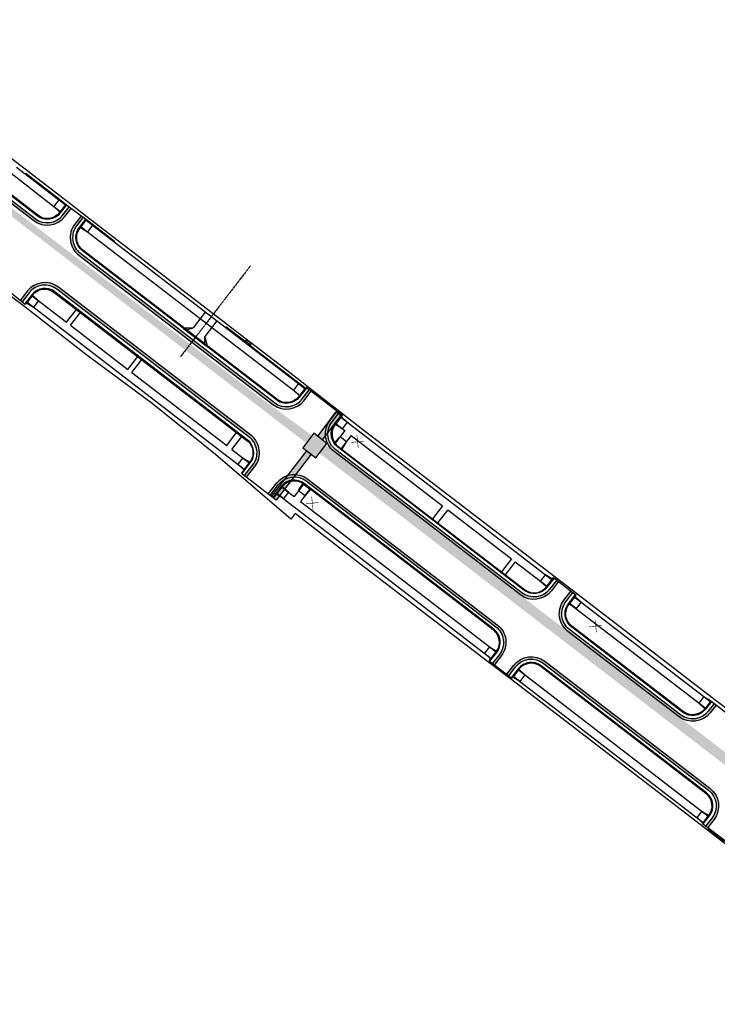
# Model space of a CAD drawing. Header units: feet. Extents: x 2205586 to 2207190, y 305550 to 307029.
# Tile 2 of 2: x 2206390 to 2206814, y 305612 to 306211. Entities that reach past the tile are written whole.
import ezdxf

# ---------------------------------------------------------------- set-up
doc = ezdxf.new("R2010")
doc.units = ezdxf.units.FT
doc.header["$MEASUREMENT"] = 0
doc.linetypes.add('CENTER2', pattern=[1.125, 0.75, -0.125, 0.125, -0.125])
doc.linetypes.add('constlimit', pattern=[0])
for name, color, linetype in [('GE_P_Driveway_CL', 7, 'CENTER2'), ('PV_P_Curb', 120, 'Continuous'), ('PV_P_Curb_Ramp', 120, 'Continuous'), ('PV_P_Drive', 230, 'Continuous'), ('PV_P_EOP', 7, 'Continuous'), ('PV_P_Pavement Repair', 17, 'Continuous'), ('PV_P_Saw_Cut_Line', 62, 'Continuous'), ('PV_P_Walk', 231, 'Continuous'), ('RD_P_Wall', 120, 'Continuous'), ('RW_P_Const_Limits', 120, 'constlimit'), ('VG_P_Remove_Stump_Tree', 7, 'Continuous')]:
    doc.layers.add(name, color=color, linetype=linetype)

# ---------------------------------------------------------------- blocks, each defined once
blk = doc.blocks.new('Tree_Remove_X')
at = {"layer": 'VG_P_Remove_Stump_Tree', "const_width": 0.3333}
for points in [[(-3.87155869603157, -0.3995277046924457), (3.871558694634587, 0.3995277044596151)], [(-0.399527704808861, 3.871558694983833), (0.3995277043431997, -3.871558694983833)]]:
    blk.add_lwpolyline(points, dxfattribs=at)

msp = doc.modelspace()

# ---------------------------------------------------------------- hatches: boundary and pattern name
at = {"layer": 'PV_P_Saw_Cut_Line', "transparency": 33554534}
h = msp.add_hatch(color=256, dxfattribs=at)
h.dxf.hatch_style = 1
edge = h.paths.add_edge_path()
edge.add_line((2205728.76529518, 306596.1736237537), (2205730.902647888, 306598.9452192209))
edge.add_line((2205730.902647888, 306598.9452192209), (2205805.654345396, 306541.4412166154))
edge.add_line((2205805.654345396, 306541.4412166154), (2205966.990856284, 306419.2001807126))
edge.add_line((2205966.990856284, 306419.2001807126), (2205981.557424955, 306407.8856962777))
edge.add_line((2205981.557424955, 306407.8856962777), (2206074.93669131, 306335.4525086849))
edge.add_line((2206074.93669131, 306335.4525086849), (2206125.822669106, 306295.928994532))
edge.add_line((2206125.822669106, 306295.928994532), (2206242.642395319, 306205.194251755))
edge.add_line((2206242.642395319, 306205.194251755), (2206411.438971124, 306076.3224118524))
edge.add_line((2206411.438971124, 306076.3224118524), (2206538.119031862, 305979.7175435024))
edge.add_line((2206538.119031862, 305979.7175435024), (2206581.077983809, 305948.4342803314))
edge.add_line((2206581.077983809, 305948.4342803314), (2206708.16533868, 305850.4546569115))
edge.add_line((2206708.16533868, 305850.4546569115), (2206820.005100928, 305764.6443591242))
edge.add_line((2206820.005100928, 305764.6443591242), (2206850.02911971, 305741.5489812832))
edge.add_arc((2207151.822748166, 306135.0422446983), 495.8995286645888, 232.5132336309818, 249.4150546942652)
edge.add_arc((2206982.527434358, 305683.3204478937), 13.50000000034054, 247.983380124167, 278.4981227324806)
edge.add_line((2206984.522423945, 305669.968668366), (2207005.811862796, 305661.2671820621))
edge.add_arc((2207016.4215618, 305669.6148935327), 13.49999999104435, 218.1956695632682, 245.7096598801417)
edge.add_line((2207010.868192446, 305657.3100128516), (2207107.971363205, 305618.0335520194))
edge.add_line((2207107.971363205, 305618.0335520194), (2207105.628391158, 305612.2393323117))
edge.add_line((2207105.628391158, 305612.2393323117), (2206962.070880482, 305670.2896799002))
edge.add_arc((2207147.611555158, 306128.8345091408), 494.6601887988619, 232.4445121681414, 247.97030137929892, ccw=False)
edge.add_line((2206846.101596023, 305736.6860080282), (2206572.113860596, 305947.4445543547))
edge.add_line((2206572.113860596, 305947.4445543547), (2206564.132249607, 305953.5842494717))
edge.add_line((2206564.132249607, 305953.5842494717), (2206408.862836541, 306073.0221497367))
edge.add_line((2206408.862836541, 306073.0221497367), (2206222.989485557, 306216.0270952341))
edge.add_line((2206222.989485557, 306216.0270952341), (2205963.967715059, 306415.2488516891))
edge.add_line((2205963.967715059, 306415.2488516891), (2205978.58695315, 306404.0032076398))
edge.add_line((2205978.58695315, 306404.0032076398), (2205952.036685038, 306424.4265586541))
edge.add_line((2205952.036685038, 306424.4265586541), (2205807.196688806, 306535.8372347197))
edge.add_line((2205807.196688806, 306535.8372347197), (2205728.76529518, 306596.1736237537))
h = msp.add_hatch(color=256, dxfattribs=at)
h.dxf.hatch_style = 1
h.paths.add_polyline_path([(2206286.373915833, 306177.0219566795, -0.4142777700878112), (2206284.180553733, 306193.8520575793), (2206288.669625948, 306199.6852104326), (2206287.474888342, 306200.5922379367), (2206282.991817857, 306194.7668838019, 0.4142777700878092), (2206285.459350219, 306175.8330202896), (2206398.423660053, 306088.9374771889, 0.4141493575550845), (2206417.353373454, 306091.4044686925), (2206421.324440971, 306096.5645201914), (2206420.116254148, 306097.4540716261), (2206416.164637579, 306092.3192949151, -0.4141493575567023), (2206399.338225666, 306090.1264135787)])
h = msp.add_hatch(color=256, dxfattribs=at)
h.dxf.hatch_style = 1
h.paths.add_polyline_path([(2206426.774325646, 306069.0217406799, -0.4142777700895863), (2206424.580963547, 306085.8518415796), (2206428.665590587, 306091.1594536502), (2206427.457403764, 306092.0490050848), (2206423.392227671, 306086.7666678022, 0.4142777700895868), (2206425.859760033, 306067.8328042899), (2206543.890268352, 305977.0401890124, 0.4141493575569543), (2206562.819981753, 305979.507180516), (2206567.167018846, 305985.1557712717), (2206565.97828297, 305986.0705974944), (2206561.631245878, 305980.4220067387, -0.4141493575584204), (2206544.804833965, 305978.2291254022)])
h = msp.add_hatch(color=256, dxfattribs=at)
h.dxf.hatch_style = 1
h.paths.add_polyline_path([(2206413.392387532, 306048.4055497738, 0.4131331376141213), (2206394.49131674, 306045.9756434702), (2206390.18818272, 306040.4240761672), (2206391.362017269, 306039.490010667), (2206395.676870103, 306045.0566966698, -0.4131331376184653), (2206412.477821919, 306047.2166133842), (2206529.516422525, 305957.1870033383, -0.4152948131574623), (2206531.684324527, 305940.3239378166), (2206526.641654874, 305933.8182794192), (2206527.827208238, 305932.8993326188), (2206532.869877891, 305939.4049910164, 0.4152948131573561), (2206530.430988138, 305958.3759397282)])
h = msp.add_hatch(color=256, dxfattribs=at)
h.dxf.hatch_style = 1
h.paths.add_polyline_path([(2206585.122333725, 305970.3133951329), (2206573.851339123, 305955.5818940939), (2206571.071608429, 305957.7086515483), (2206582.34260303, 305972.5026669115)])
h = msp.add_hatch(color=256, dxfattribs=at)
h.dxf.hatch_style = 1
h.paths.add_polyline_path([(2206581.992549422, 305949.6232167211, -0.4142777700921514), (2206579.799187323, 305966.4533176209), (2206584.139951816, 305972.0937576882), (2206582.95121594, 305973.0085839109), (2206578.610451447, 305967.3681438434, 0.4142777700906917), (2206581.077983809, 305948.4342803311), (2206694.342662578, 305861.3076844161, 0.4141493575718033), (2206713.272375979, 305863.7746759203), (2206717.594035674, 305869.3902909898), (2206716.405299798, 305870.3051172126), (2206712.083640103, 305864.689502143, -0.414149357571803), (2206695.257228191, 305862.4966208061)])
h = msp.add_hatch(color=256, dxfattribs=at)
h.dxf.hatch_style = 1
h.paths.add_polyline_path([(2206568.686805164, 305959.5332520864), (2206561.99540034, 305950.7874012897), (2206569.991044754, 305944.6699754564), (2206576.682449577, 305953.4158262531)])
h = msp.add_hatch(color=256, dxfattribs=at)
h.dxf.hatch_style = 1
h.paths.add_polyline_path([(2206567.158615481, 305946.8343195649), (2206545.828009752, 305918.9546291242), (2206543.054652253, 305921.0897165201), (2206564.380203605, 305948.9628007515)])
h = msp.add_hatch(color=256, dxfattribs=at)
h.dxf.hatch_style = 1
h.paths.add_polyline_path([(2206565.060820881, 305931.7376313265, 0.4131331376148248), (2206546.15975009, 305929.3077250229), (2206541.018308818, 305922.6746392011), (2206542.203862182, 305921.7556924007), (2206547.345303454, 305928.3887782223, -0.4131331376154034), (2206564.146255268, 305930.5486949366), (2206679.367287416, 305841.9172131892, -0.4152948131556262), (2206681.535189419, 305825.0541476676), (2206677.37019774, 305819.6808008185), (2206678.555751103, 305818.7618540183), (2206682.720742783, 305824.1352008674, 0.415294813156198), (2206680.28185303, 305843.1061495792)])
h = msp.add_hatch(color=256, dxfattribs=at)
h.dxf.hatch_style = 1
h.paths.add_polyline_path([(2206724.158329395, 305840.2650249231, -0.4142777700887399), (2206721.964967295, 305857.0951258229), (2206726.281752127, 305862.7044064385), (2206725.093016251, 305863.6192326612), (2206720.776231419, 305858.0099520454, 0.4142777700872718), (2206723.243763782, 305839.0760885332), (2206790.768986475, 305787.1336572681, 0.4131331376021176), (2206809.670057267, 305789.5635635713), (2206813.289840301, 305794.2335248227), (2206812.108059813, 305795.1573390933), (2206808.484503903, 305790.4825103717, -0.4131331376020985), (2206791.683552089, 305788.3225936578)])
h = msp.add_hatch(color=256, dxfattribs=at)
h.dxf.hatch_style = 1
h.paths.add_polyline_path([(2206809.595354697, 305743.6343166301), (2206709.166023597, 305820.8875772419, 0.4131331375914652), (2206690.264952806, 305818.4576709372), (2206686.01757736, 305812.9780389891), (2206687.203130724, 305812.0590921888), (2206691.45050617, 305817.5387241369, -0.4131331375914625), (2206708.251457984, 305819.6986408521), (2206808.680789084, 305742.4453802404, -0.4140907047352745), (2206810.8788236, 305725.6213547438), (2206807.141435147, 305720.7585257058), (2206808.336649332, 305719.8521281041), (2206812.068143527, 305724.7072879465, 0.4140907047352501)])

# ---------------------------------------------------------------- linework, layer by layer
at = {"layer": 'GE_P_Driveway_CL', "ltscale": 0.8}
msp.add_lwpolyline([(2206530.19434189, 306061.3809696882), (2206487.514613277, 306005.8972714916)], dxfattribs=at)
at = {"layer": 'PV_P_Curb'}
for p, q in [((2206693.031243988, 305816.3134617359), (2206688.783868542, 305810.8338297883)), ((2206693.426428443, 305816.0071461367), (2206689.179052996, 305810.5275141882)), ((2206807.156513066, 305740.4638195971), (2206706.727181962, 305817.7170802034)), ((2206807.461368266, 305740.8601317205), (2206707.032037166, 305818.1133923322)), ((2206805.149411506, 305722.2691883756), (2206808.896623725, 305727.1447994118)), ((2206805.545851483, 305721.9644994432), (2206809.293063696, 305726.8401104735)), ((2206806.73517141, 305721.0504326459), (2206807.131611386, 305720.7457437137))]:
    msp.add_line(p, q, dxfattribs=at)
for points in [[(2206418.373151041, 306098.4683744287), (2206414.579656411, 306093.5390632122, -0.414149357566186), (2206400.557646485, 306091.711662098), (2206287.593336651, 306178.607205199, -0.4142777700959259), (2206285.765534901, 306192.6322892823), (2206290.26461, 306198.47844)], [(2206417.978778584, 306098.7757500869), (2206414.183411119, 306093.8440052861, -0.4141493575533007), (2206400.862501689, 306092.1079742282), (2206287.898191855, 306179.0035173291, -0.4142777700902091), (2206286.161780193, 306192.327347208), (2206290.660855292, 306198.1734979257)], [(2206564.011782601, 305986.794615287), (2206560.046264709, 305981.6417750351, -0.4141493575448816), (2206546.024254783, 305979.8143739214), (2206427.993746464, 306070.6069891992, -0.4142777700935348), (2206426.165944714, 306084.6320732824), (2206430.12891494, 306089.7816030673)], [(2206563.615442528, 305987.0994342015), (2206559.650019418, 305981.9467171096, -0.4141493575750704), (2206546.329109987, 305980.2106860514), (2206428.298601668, 306071.0033013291, -0.4142777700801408), (2206426.562190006, 306084.3271312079), (2206430.525160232, 306089.4766609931)], [(2206525.060917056, 305935.0435418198), (2206530.103586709, 305941.5492002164, 0.4152948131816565), (2206528.297001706, 305955.6017548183), (2206411.258401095, 306045.6313648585, 0.4131331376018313), (2206397.257607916, 306043.8314342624), (2206392.92713, 306038.24459)], [(2206393.322314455, 306037.9382743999), (2206397.65279234, 306043.5251186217, -0.4131331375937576), (2206410.95354586, 306045.2350526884), (2206527.992146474, 305955.2054426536, -0.4152948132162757), (2206529.708402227, 305941.855515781), (2206524.665732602, 305935.34985742)], [(2206714.82031863, 305871.5248855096), (2206710.498658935, 305865.9092704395, -0.4141493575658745), (2206696.476649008, 305864.0818693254), (2206583.21197024, 305951.2084652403, -0.4142777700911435), (2206581.38416849, 305965.2335493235), (2206585.724932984, 305970.8739893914)], [(2206586.121178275, 305970.5690473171), (2206581.780413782, 305964.9286072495, 0.414277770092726), (2206583.516825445, 305951.6047773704), (2206696.781504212, 305864.4781814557, 0.4141493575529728), (2206710.102413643, 305866.2142125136), (2206714.424073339, 305871.8298275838)], [(2206675.789459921, 305820.906063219), (2206679.954451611, 305826.2794100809, 0.4152948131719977), (2206678.147866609, 305840.3319646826), (2206562.92683446, 305928.9634464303, 0.4131331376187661), (2206548.926041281, 305927.1635158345), (2206543.7846, 305920.53043)], [(2206675.394275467, 305821.2123788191), (2206679.559267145, 305826.5857256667, 0.4152948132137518), (2206677.843011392, 305839.9356525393), (2206562.621979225, 305928.567134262, 0.4131331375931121), (2206549.321225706, 305926.8572001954), (2206544.179784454, 305920.2241143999)], [(2206810.205984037, 305796.7841880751), (2206810.601168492, 305796.4778724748), (2206806.903766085, 305791.7077727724, -0.413133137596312), (2206792.902972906, 305789.9078421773), (2206725.377750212, 305841.8502734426, -0.4142777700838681), (2206723.549948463, 305855.8753575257), (2206727.866733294, 305861.4846381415)], [(2206810.205984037, 305796.784188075), (2206806.508581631, 305792.0140883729, -0.413133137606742), (2206793.207828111, 305790.3041543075), (2206725.682605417, 305842.2465855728, -0.4142777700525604), (2206723.946193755, 305855.5704154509), (2206728.262978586, 305861.1796960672)]]:
    msp.add_lwpolyline(points, format="xyb", dxfattribs=at)
for centre, radius, start, end in [((2206700.934933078, 305810.187149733), 10.00000000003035, 52.43143342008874, 142.2199999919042), ((2206700.934933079, 305810.187149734), 9.499999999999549, 52.4314334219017, 142.2199999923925), ((2206801.364264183, 305732.9338891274), 9.5, 322.455467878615, 52.43143342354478), ((2206801.364264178, 305732.9338891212), 10, 322.4554678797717, 52.43143342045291)]:
    msp.add_arc(centre, radius, start, end, dxfattribs=at)
at = {"layer": 'PV_P_Curb_Ramp'}
for p, q in [((2206417.673812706, 306098.379473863), (2206393.222846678, 306117.4368977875)), ((2206410.680686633, 306097.490680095), (2206414.62433436, 306094.4169460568)), ((2206418.056398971, 306098.0753174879), (2206417.673812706, 306098.379473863))]:
    msp.add_line(p, q, dxfattribs=at)
for points in [[(2206413.730180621, 306101.453195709), (2206410.680686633, 306097.490680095)], [(2206410.680686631, 306097.4906800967), (2206414.312087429, 306094.0263343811), (2206414.715643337, 306093.7157662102)], [(2206414.624334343, 306094.4169460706), (2206415.020579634, 306094.1120039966)], [(2206430.220224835, 306089.0804243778), (2206429.823979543, 306089.3853664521)], [(2206430.525160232, 306089.476660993), (2206430.12891494, 306089.7816030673)], [(2206430.525080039, 306089.4767365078), (2206447.567141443, 306076.3674721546)], [(2206426.865855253, 306084.7217173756), (2206426.469609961, 306085.0266594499)], [(2206427.17080402, 306085.1179713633), (2206426.774558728, 306085.4229134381)], [(2206426.865948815, 306084.7216592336), (2206431.133925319, 306082.0694193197)], [(2206427.17080402, 306085.1179713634), (2206431.133751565, 306082.0695529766)], [(2206430.220224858, 306089.0804243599), (2206447.262286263, 306075.9711600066)], [(2206434.183346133, 306086.0318723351), (2206431.133925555, 306082.0694196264)], [(2206397.42420694, 306043.2302155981), (2206394.361032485, 306039.278347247)], [(2206397.42420694, 306043.2302155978), (2206397.029022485, 306043.5365311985)], [(2206397.729149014, 306043.62646089), (2206397.340109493, 306043.9364163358)], [(2206397.42420694, 306043.2302155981), (2206401.372882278, 306040.1913977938)], [(2206397.729149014, 306043.62646089), (2206401.372882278, 306040.1913977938)], [(2206394.056090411, 306038.8821019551), (2206393.659534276, 306039.1894807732)], [(2206394.361032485, 306039.278347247), (2206393.965848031, 306039.5846628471)], [(2206394.056090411, 306038.8821019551), (2206398.323461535, 306036.2289448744)], [(2206394.361032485, 306039.278347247), (2206398.323461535, 306036.2289448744)], [(2206401.372882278, 306040.1913977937), (2206398.323461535, 306036.2289448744)], [(2206559.347473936, 305989.7518641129), (2206556.298921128, 305985.7887418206)], [(2206559.346543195, 305989.7525784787), (2206563.706906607, 305986.39845586)], [(2206556.298834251, 305985.7888086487), (2206559.955563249, 305982.3437443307)], [(2206559.955563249, 305982.3437443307), (2206560.351808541, 305982.0388022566)], [(2206560.262042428, 305982.7401897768), (2206560.657419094, 305982.4359161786)], [(2206585.133506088, 305969.2856545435), (2206584.737260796, 305969.5905966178)], [(2206585.438441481, 305969.6818911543), (2206585.042196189, 305969.9868332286)], [(2206589.097269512, 305966.2366095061), (2206585.438361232, 305969.6819667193)], [(2206581.780099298, 305964.9262217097), (2206581.38416849, 305965.2335493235)], [(2206582.08408573, 305965.323202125), (2206581.687840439, 305965.628144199)], [(2206586.048075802, 305962.2739817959), (2206581.780099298, 305964.9262217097)], [(2206585.133506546, 305969.2856551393), (2206582.084954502, 305965.3225338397)], [(2206586.048075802, 305962.2739817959), (2206582.084954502, 305965.3225338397)], [(2206589.096627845, 305966.2371030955), (2206585.133506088, 305969.2856545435)], [(2206589.096627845, 305966.2371030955), (2206586.048075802, 305962.2739817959)], [(2206581.329708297, 305953.9791557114), (2206581.010814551, 305953.5544852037)], [(2206581.627068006, 305953.5457205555), (2206581.312929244, 305953.1295713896)], [(2206584.676488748, 305957.5081734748), (2206581.329708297, 305953.9791557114)], [(2206584.676488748, 305957.5081734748), (2206581.627068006, 305953.5457205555)], [(2206584.676488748, 305957.5081734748), (2206588.638941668, 305954.4587527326)], [(2206588.638941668, 305954.4587527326), (2206585.354631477, 305950.1910817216)], [(2206588.638941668, 305954.4587527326), (2206585.750876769, 305949.8861396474)], [(2206585.354631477, 305950.1910817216), (2206585.049776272, 305949.7947695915)], [(2206585.75093555, 305949.8862327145), (2206585.446080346, 305949.4899205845)], [(2206525.537912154, 305944.6365924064), (2206522.474737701, 305940.6847240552)], [(2206522.474737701, 305940.6847240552), (2206526.43721449, 305937.6352849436)], [(2206522.474737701, 305940.6847240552), (2206526.132272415, 305937.2390396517)], [(2206525.537912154, 305944.6365924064), (2206529.500388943, 305941.5871532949)], [(2206525.537912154, 305944.6365924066), (2206529.805331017, 305941.9833985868)], [(2206529.500388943, 305941.5871532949), (2206526.43721449, 305937.6352849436)], [(2206529.500388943, 305941.5871532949), (2206529.895573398, 305941.2808376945)], [(2206529.805331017, 305941.9833985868), (2206530.205937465, 305941.6835738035)], [(2206526.132272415, 305937.2390396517), (2206526.526085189, 305936.9337872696)], [(2206526.43721449, 305937.6352849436), (2206526.832398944, 305937.3289693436)], [(2206559.434722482, 305924.7087276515), (2206562.087898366, 305928.9761232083)], [(2206559.434722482, 305924.7087276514), (2206562.484143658, 305928.6711811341)], [(2206562.076103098, 305928.9571515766), (2206562.352228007, 305929.3739909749)], [(2206562.484143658, 305928.6711811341), (2206562.781744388, 305929.0729694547)], [(2206562.484143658, 305928.6711811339), (2206566.448222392, 305925.6238729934)], [(2206545.931716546, 305922.48130854), (2206545.535073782, 305922.7887545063)], [(2206546.23657175, 305922.8776206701), (2206545.841387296, 305923.1839362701)], [(2206550.199720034, 305919.8290478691), (2206545.931716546, 305922.48130854)], [(2206549.299748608, 305926.8294921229), (2206546.23657175, 305922.87762067)], [(2206550.199720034, 305919.8290478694), (2206546.23657175, 305922.87762067)], [(2206549.299748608, 305926.8294921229), (2206548.904564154, 305927.1358077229)], [(2206549.614234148, 305927.2167357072), (2206549.218370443, 305927.523127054)], [(2206553.262896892, 305923.7809193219), (2206549.299748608, 305926.8294921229)], [(2206553.262896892, 305923.7809193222), (2206549.604603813, 305927.2258042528)], [(2206553.262896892, 305923.7809193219), (2206550.199720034, 305919.8290478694)], [(2206559.436835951, 305924.7071029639), (2206563.400914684, 305921.6597948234)], [(2206563.400914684, 305921.6597948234), (2206566.448222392, 305925.6238729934)], [(2206563.400914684, 305921.6597948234), (2206566.844630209, 305925.3191422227)], [(2206566.448222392, 305925.6238729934), (2206566.753077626, 305926.0201851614)], [(2206566.8445221, 305925.3190273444), (2206567.149377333, 305925.7153395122)], [(2206709.494925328, 305873.6231132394), (2206706.446373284, 305869.6599919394)], [(2206706.446373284, 305869.6599919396), (2206710.408625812, 305866.6121081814)], [(2206706.446373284, 305869.6599919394), (2206710.103770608, 305866.2157960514)], [(2206709.494925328, 305873.6231132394), (2206713.458046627, 305870.5745611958)], [(2206709.494925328, 305873.6231132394), (2206713.762901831, 305870.9708733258)], [(2206713.458046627, 305870.5745611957), (2206710.409494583, 305866.6114398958)], [(2206713.458046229, 305870.5745606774), (2206713.854291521, 305870.2696186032)], [(2206713.762995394, 305870.9708151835), (2206714.159240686, 305870.6658731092)], [(2206710.103770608, 305866.2157960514), (2206710.498658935, 305865.9092704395)], [(2206710.408625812, 305866.6121081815), (2206710.804937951, 305866.3072529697)], [(2206723.944923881, 305855.5687649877), (2206723.548611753, 305855.8736201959)], [(2206724.249865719, 305855.9650103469), (2206723.853620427, 305856.2699524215)], [(2206728.212318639, 305852.9155896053), (2206724.249865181, 305855.9650107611)], [(2206727.299286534, 305859.9274633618), (2206724.249865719, 305855.9650103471)], [(2206727.299286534, 305859.9274633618), (2206726.902974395, 305860.2323185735)], [(2206727.604141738, 305860.3237754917), (2206727.207983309, 305860.6286507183)], [(2206731.262407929, 305856.8789112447), (2206727.299286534, 305859.9274633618)], [(2206731.261739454, 305856.87804262), (2206727.604141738, 305860.3237754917)], [(2206731.261739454, 305856.87804262), (2206728.212318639, 305852.9155896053)], [(2206728.212318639, 305852.9155896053), (2206723.944923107, 305855.5687654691)], [(2206675.617541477, 305829.6620484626), (2206672.553489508, 305825.7108501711)], [(2206675.617541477, 305829.6620484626), (2206679.580692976, 305826.613473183)], [(2206675.617541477, 305829.6620484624), (2206679.88554818, 305827.0097853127)], [(2206679.580692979, 305826.6134731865), (2206676.517567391, 305822.6615622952)], [(2206679.580692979, 305826.6134731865), (2206679.977005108, 305826.3086179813)], [(2206679.874367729, 305827.0167331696), (2206680.286136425, 305826.7331021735)], [(2206672.553488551, 305825.7108509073), (2206676.212704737, 305822.2652423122)], [(2206672.553489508, 305825.7108501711), (2206676.517560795, 305822.6615537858)], [(2206676.211356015, 305822.2665123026), (2206676.597425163, 305821.9574654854)], [(2206676.517560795, 305822.6615537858), (2206676.917201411, 305822.3609871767)], [(2206693.098633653, 305815.5842509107), (2206690.035456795, 305811.632379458)], [(2206693.098633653, 305815.5842509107), (2206692.703449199, 305815.8905665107)], [(2206693.404949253, 305815.979435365), (2206693.009764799, 305816.2857509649)], [(2206697.061727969, 305812.5357196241), (2206693.098633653, 305815.5842509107)], [(2206697.061727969, 305812.5357196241), (2206693.404949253, 305815.9794353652)], [(2206689.729013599, 305811.237030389), (2206689.333829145, 305811.5433459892)], [(2206690.035456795, 305811.632379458), (2206689.640272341, 305811.9386950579)], [(2206693.98730134, 305808.5692234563), (2206689.73082517, 305811.2358954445)], [(2206694.000332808, 305808.5860356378), (2206690.035456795, 305811.6323794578)], [(2206697.061727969, 305812.5357196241), (2206693.98730134, 305808.5692234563)], [(2206805.936404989, 305799.4374278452), (2206802.87322813, 305795.4855563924)], [(2206805.936404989, 305799.437427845), (2206809.899553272, 305796.3888550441)], [(2206805.936404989, 305799.4374278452), (2206810.204408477, 305796.7851671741)], [(2206809.899553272, 305796.3888550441), (2206806.836376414, 305792.4369835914)], [(2206809.899553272, 305796.388855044), (2206810.294737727, 305796.0825394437)], [(2206802.87322813, 305795.4855563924), (2206806.836376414, 305792.4369835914)], [(2206802.87322813, 305795.4855563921), (2206806.53152121, 305792.0406714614)], [(2206806.53152121, 305792.0406714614), (2206806.925247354, 305791.7354862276)], [(2206806.836376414, 305792.4369835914), (2206807.231560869, 305792.1306679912)], [(2206804.625106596, 305729.7920890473), (2206801.578217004, 305725.8276889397)], [(2206801.578217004, 305725.8276889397), (2206805.239205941, 305722.3860226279)], [(2206801.579495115, 305725.8293519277), (2206805.543894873, 305722.7824626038)], [(2206804.625106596, 305729.7920890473), (2206808.589506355, 305726.7451997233)], [(2206804.625106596, 305729.7920890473), (2206808.894195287, 305727.1416396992)], [(2206808.589506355, 305726.7451997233), (2206805.542616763, 305722.7807996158)], [(2206808.589506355, 305726.7451997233), (2206808.985946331, 305726.4405107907)], [(2206808.894195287, 305727.1416396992), (2206809.290635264, 305726.8369507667)], [(2206805.239205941, 305722.3860226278), (2206805.635645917, 305722.0813336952)], [(2206805.542616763, 305722.7807996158), (2206805.939056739, 305722.4761106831)]]:
    msp.add_lwpolyline(points, dxfattribs=at)
at = {"layer": 'PV_P_Curb_Ramp', "elevation": 1046.149101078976}
msp.add_lwpolyline([(2206447.567141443, 306076.3674721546), (2206447.262285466, 306075.9711590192)], dxfattribs=at)
at = {"layer": 'PV_P_Drive'}
for points in [[(2206502.74926584, 306033.2889056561), (2206495.432740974, 306023.7774145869)], [(2206489.831506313, 306023.6703412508), (2206489.526651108, 306023.2740291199), (2206503.793887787, 306012.2992417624), (2206504.09874299, 306012.6955538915)], [(2206489.831506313, 306023.6703412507), (2206495.432740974, 306023.7774145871)], [(2206489.831506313, 306023.6703412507), (2206504.09874299, 306012.6955538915)], [(2206491.416754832, 306022.4509204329), (2206495.432740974, 306023.7774145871)], [(2206509.721870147, 306027.9253688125), (2206502.399389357, 306018.3840492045)], [(2206491.416754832, 306022.4509204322), (2206491.111899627, 306022.0546083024)], [(2206504.09874299, 306012.6955538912), (2206502.415438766, 306018.4049618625)], [(2206502.513494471, 306013.9149747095), (2206502.415438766, 306018.4049618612)], [(2206502.51349447, 306013.9149747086), (2206502.208639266, 306013.5186625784)]]:
    msp.add_lwpolyline(points, dxfattribs=at)
for points in [[(2206492.697148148, 306020.8351874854), (2206492.697148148, 306020.8351874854)], [(2206500.623390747, 306014.7380833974), (2206500.623390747, 306014.7380833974)], [(2206500.92824595, 306015.1343955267), (2206500.92824595, 306015.1343955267)]]:
    msp.add_lwpolyline(points, close=True, dxfattribs=at)
at = {"layer": 'PV_P_EOP'}
for points in [[(2206288.679628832, 306199.6982082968), (2206284.180553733, 306193.852057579, 0.4142777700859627), (2206286.373915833, 306177.0219566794), (2206399.338225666, 306090.1264135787, 0.4141493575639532), (2206416.164637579, 306092.3192949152), (2206420.101862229, 306097.4353705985)], [(2206428.670793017, 306091.1662137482), (2206424.580963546, 306085.8518415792, 0.4142777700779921), (2206426.774325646, 306069.0217406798), (2206544.804833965, 305978.2291254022, 0.4141493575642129), (2206561.631245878, 305980.4220067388), (2206565.97828297, 305986.0705974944)], [(2206526.641654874, 305933.8182794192), (2206531.684324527, 305940.3239378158, 0.4152948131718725), (2206529.516422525, 305957.187003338), (2206412.477821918, 306047.2166133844, 0.4131331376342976), (2206395.676870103, 306045.0566966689), (2206391.346392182, 306039.4698524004)], [(2206716.405299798, 305870.3051172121), (2206712.083640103, 305864.6895021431, -0.4141493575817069), (2206695.257228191, 305862.4966208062), (2206581.992549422, 305949.6232167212, -0.4142777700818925), (2206579.799187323, 305966.4533176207), (2206584.139951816, 305972.0937576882)], [(2206542.203862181, 305921.7556924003), (2206547.345303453, 305928.3887782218, -0.4131331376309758), (2206564.146255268, 305930.5486949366), (2206679.367287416, 305841.9172131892, -0.4152948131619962), (2206681.535189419, 305825.0541476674), (2206677.37019774, 305819.6808008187)], [(2206812.11434794, 305795.1654515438), (2206808.484503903, 305790.4825103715, -0.4131331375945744), (2206791.683552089, 305788.3225936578), (2206724.158329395, 305840.2650249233, -0.4142777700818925), (2206721.964967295, 305857.0951258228), (2206726.281752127, 305862.7044064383)], [(2206687.203130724, 305812.059092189), (2206691.450506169, 305817.5387241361, -0.4131331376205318), (2206708.251457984, 305819.6986408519), (2206808.680789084, 305742.4453802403, -0.4140907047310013), (2206810.8788236, 305725.6213547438), (2206807.131611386, 305720.7457437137)]]:
    msp.add_lwpolyline(points, format="xyb", dxfattribs=at)
for points in [[(2206418.373151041, 306098.4683744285), (2206430.12891494, 306089.7816030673)], [(2206393.318408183, 306037.9332348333), (2206379.56430837, 306048.8779034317)], [(2206563.99705651, 305987.5953078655), (2206586.121178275, 305970.5690473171)], [(2206524.665732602, 305935.34985742), (2206544.179784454, 305920.2241143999)], [(2206714.424073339, 305871.8298275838), (2206728.262978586, 305861.1796960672)], [(2206675.394275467, 305821.2123788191), (2206689.179052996, 305810.5275141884)], [(2206824.229158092, 305785.6821077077), (2206810.138425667, 305796.6970295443)], [(2206805.149411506, 305722.2691883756), (2206820.635946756, 305710.5248846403)], [(2206808.361475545, 305718.9977756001), (2206818.42552179, 305711.1969263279)]]:
    msp.add_lwpolyline(points, dxfattribs=at)
at = {"layer": 'PV_P_Pavement Repair'}
for points, elevation in [([(2206585.122333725, 305970.3133951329), (2206573.851339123, 305955.5818940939), (2206571.071608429, 305957.7086515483), (2206582.34260303, 305972.5026669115), (2206585.122333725, 305970.3133951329)], -4.917313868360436e-10), ([(2206561.99540034, 305950.7874012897), (2206569.991044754, 305944.6699754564), (2206576.682449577, 305953.4158262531), (2206568.686805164, 305959.5332520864)], -4.917287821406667e-10), ([(2206567.158615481, 305946.8343195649), (2206545.828009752, 305918.9546291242), (2206543.054652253, 305921.0897165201), (2206564.380203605, 305948.9628007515), (2206567.158615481, 305946.8343195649)], -9.834601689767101e-10)]:
    msp.add_lwpolyline(points, close=True, dxfattribs=dict(at, elevation=elevation))
at = {"layer": 'PV_P_Saw_Cut_Line'}
for points in [[(2206287.490892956, 306200.6130345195), (2206282.991817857, 306194.7668838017, 0.4142777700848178), (2206285.459350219, 306175.8330202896), (2206398.423660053, 306088.9374771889, 0.4141493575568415), (2206417.353373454, 306091.4044686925), (2206421.290598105, 306096.5205443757)], [(2206427.482057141, 306092.0810399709), (2206423.392227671, 306086.7666678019, 0.4142777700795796), (2206425.859760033, 306067.83280429), (2206543.890268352, 305977.0401890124, 0.4141493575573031), (2206562.819981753, 305979.5071805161), (2206567.167018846, 305985.1557712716)], [(2206527.827208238, 305932.8993326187), (2206532.86987789, 305939.4049910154, 0.4152948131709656), (2206530.430988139, 305958.3759397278), (2206413.392387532, 306048.4055497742, 0.4131331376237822), (2206394.491316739, 306045.9756434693), (2206390.160838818, 306040.3887992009)], [(2206717.594035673, 305869.3902909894), (2206713.272375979, 305863.7746759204, -0.4141493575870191), (2206694.342662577, 305861.3076844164), (2206581.077983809, 305948.4342803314, -0.4142777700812), (2206578.610451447, 305967.3681438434), (2206582.95121594, 305973.0085839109)], [(2206541.018308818, 305922.6746392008), (2206546.15975009, 305929.3077250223, -0.4131331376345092), (2206565.060820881, 305931.7376313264), (2206680.28185303, 305843.106149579, -0.4152948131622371), (2206682.720742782, 305824.135200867), (2206678.555751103, 305818.7618540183)], [(2206813.299901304, 305794.2465047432), (2206809.670057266, 305789.5635635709, -0.4131331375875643), (2206790.768986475, 305787.133657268), (2206723.243763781, 305839.0760885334, -0.4142777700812), (2206720.776231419, 305858.0099520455), (2206725.093016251, 305863.619232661)], [(2206686.01757736, 305812.9780389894), (2206690.264952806, 305818.4576709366, -0.4131331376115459), (2206709.166023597, 305820.8875772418), (2206809.595354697, 305743.6343166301, -0.4140907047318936), (2206812.068143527, 305724.7072879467), (2206808.320931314, 305719.8316769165)]]:
    msp.add_lwpolyline(points, format="xyb", dxfattribs=at)
at = {"layer": 'PV_P_Walk'}
for points in [[(2206318.710735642, 306169.1733425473), (2206410.680686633, 306097.490680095)], [(2206388.04250518, 306121.4745281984), (2206413.730180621, 306101.4531957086)], [(2206434.183346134, 306086.0318723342), (2206559.346543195, 305989.7525784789)], [(2206431.133925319, 306082.0694193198), (2206499.681842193, 306029.3403009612)], [(2206397.42420694, 306043.2302155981), (2206418.411649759, 306027.0787193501)], [(2206394.361032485, 306039.2783472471), (2206526.43721449, 305937.6352849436)], [(2206418.411649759, 306027.0787193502), (2206424.413557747, 306034.8812069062)], [(2206420.789121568, 306025.2490668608), (2206426.791430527, 306033.0520756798)], [(2206420.789121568, 306025.2490668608), (2206455.714019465, 305998.3715972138)], [(2206499.681842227, 306029.3403010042), (2206507.052325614, 306023.670703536)], [(2206507.052325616, 306023.6707035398), (2206556.298834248, 305985.7888086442)], [(2206526.776350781, 306014.8065496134), (2206528.069313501, 306016.335227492), (2206530.712432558, 306014.3020608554), (2206529.456117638, 306012.7451923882)], [(2206527.422832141, 306015.5708885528), (2206530.084274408, 306013.5236271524)], [(2206455.714019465, 305998.3715972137), (2206461.722218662, 306006.1822633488)], [(2206458.091892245, 305996.5424659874), (2206464.100091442, 306004.3531321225)], [(2206458.091491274, 305996.5419447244), (2206515.738783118, 305952.1777967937)], [(2206582.08408573, 305965.323202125), (2206587.490351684, 305961.1645398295)], [(2206585.133506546, 305969.2856551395), (2206713.854358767, 305870.2697059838)], [(2206515.738783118, 305952.1777967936), (2206521.757105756, 305960.0016234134)], [(2206587.490351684, 305961.1645398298), (2206581.627068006, 305953.5457205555)], [(2206591.453473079, 305958.1159877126), (2206585.354631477, 305950.1910817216)], [(2206591.453473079, 305958.1159877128), (2206646.950258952, 305915.4261916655)], [(2206518.90874553, 305949.7382601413), (2206524.927602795, 305957.5627817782)], [(2206518.90874553, 305949.7382601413), (2206529.500388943, 305941.5871532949)], [(2206562.484143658, 305928.6711811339), (2206556.691201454, 305921.1437643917)], [(2206546.23657175, 305922.8776206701), (2206676.517567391, 305822.6615622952)], [(2206549.299748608, 305926.8294921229), (2206556.691201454, 305921.1437643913)], [(2206566.448222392, 305925.6238729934), (2206560.654322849, 305918.0952122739)], [(2206560.654322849, 305918.0952122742), (2206679.580692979, 305826.6134731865)], [(2206646.950258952, 305915.4261916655), (2206640.853154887, 305907.4999490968)], [(2206650.120755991, 305912.9873500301), (2206644.023651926, 305905.0611074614)], [(2206650.120755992, 305912.9873500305), (2206688.835116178, 305883.2071003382)], [(2206688.835116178, 305883.2071003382), (2206682.738012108, 305875.2808577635)], [(2206691.212988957, 305881.3779691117), (2206685.115884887, 305873.451726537)], [(2206691.212988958, 305881.3779691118), (2206710.804937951, 305866.3072529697)], [(2206723.853553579, 305856.2698655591), (2206807.232691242, 305792.1321263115)], [(2206726.902105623, 305860.2329868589), (2206810.281243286, 305796.0952476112)], [(2206693.098633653, 305815.5842509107), (2206808.589506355, 305726.7451997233)], [(2206690.035456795, 305811.632379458), (2206805.542616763, 305722.7807996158)]]:
    msp.add_lwpolyline(points, dxfattribs=at)
at = {"layer": 'RD_P_Wall'}
for p, q in [((2206514.962942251, 306023.8988014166, 1037.609406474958), (2206515.261651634, 306024.2872099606)), ((2206515.755631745, 306023.2891758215, 1037.609406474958), (2206516.054341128, 306023.6775843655))]:
    msp.add_line(p, q, dxfattribs=at)
for points in [[(2206393.530218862, 306117.8312609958), (2206393.222846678, 306117.4368977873)], [(2206393.530218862, 306117.831260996), (2206414.017883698, 306101.8628892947), (2206418.373151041, 306098.4683744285)], [(2206394.318945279, 306117.2165166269), (2206394.011573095, 306116.8221534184)], [(2206526.776350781, 306014.8065496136), (2206527.477340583, 306015.6353342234), (2206527.095470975, 306015.9584647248), (2206526.699657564, 306015.490699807), (2206515.261651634, 306024.287209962)], [(2206515.748492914, 306023.2794387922), (2206515.753359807, 306023.2857657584)], [(2206529.45610875, 306012.7451992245), (2206530.137135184, 306013.5891326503), (2206530.52642461, 306013.2747692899), (2206530.164224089, 306012.8262410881), (2206564.011782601, 305986.7946152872)], [(2206556.298921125, 305985.7887418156), (2206560.261173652, 305982.7408580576)]]:
    msp.add_lwpolyline(points, dxfattribs=at)
at = {"layer": 'RW_P_Const_Limits'}
for points in [[(2206301.909158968, 306190.5570750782), (2206419.472636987, 306100.1029930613), (2206432.550025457, 306090.0411678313), (2206550.232441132, 305999.4955744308), (2206597.608999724, 305962.6780849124), (2206715.422312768, 305872.2774584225), (2206728.512680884, 305862.232944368), (2206811.815023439, 305798.3133094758), (2206824.905391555, 305788.2687954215)], [(2206819.879446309, 305709.013931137), (2206806.194771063, 305719.5314605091), (2206688.332027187, 305810.1163555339), (2206675.2324, 305820.1488), (2206596.5079, 305880.2990000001), (2206557.449514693, 305910.707757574), (2206554.785767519, 305907.2321657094), (2206509.0336, 305946.5428), (2206470.481205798, 305977.6685552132), (2206430.7625, 306007.0684), (2206392.152418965, 306036.97000873), (2206379.102157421, 306047.0665761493)]]:
    msp.add_lwpolyline(points, dxfattribs=at)

# ---------------------------------------------------------------- block references
at = {"layer": 'VG_P_Remove_Stump_Tree'}
for p in [(2206595.345794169, 305954.3839237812), (2206567.830756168, 305917.0392619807), (2206740.129984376, 305842.291461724)]:
    msp.add_blockref('Tree_Remove_X', p, dxfattribs=at)

doc.saveas('drawing.dxf')
